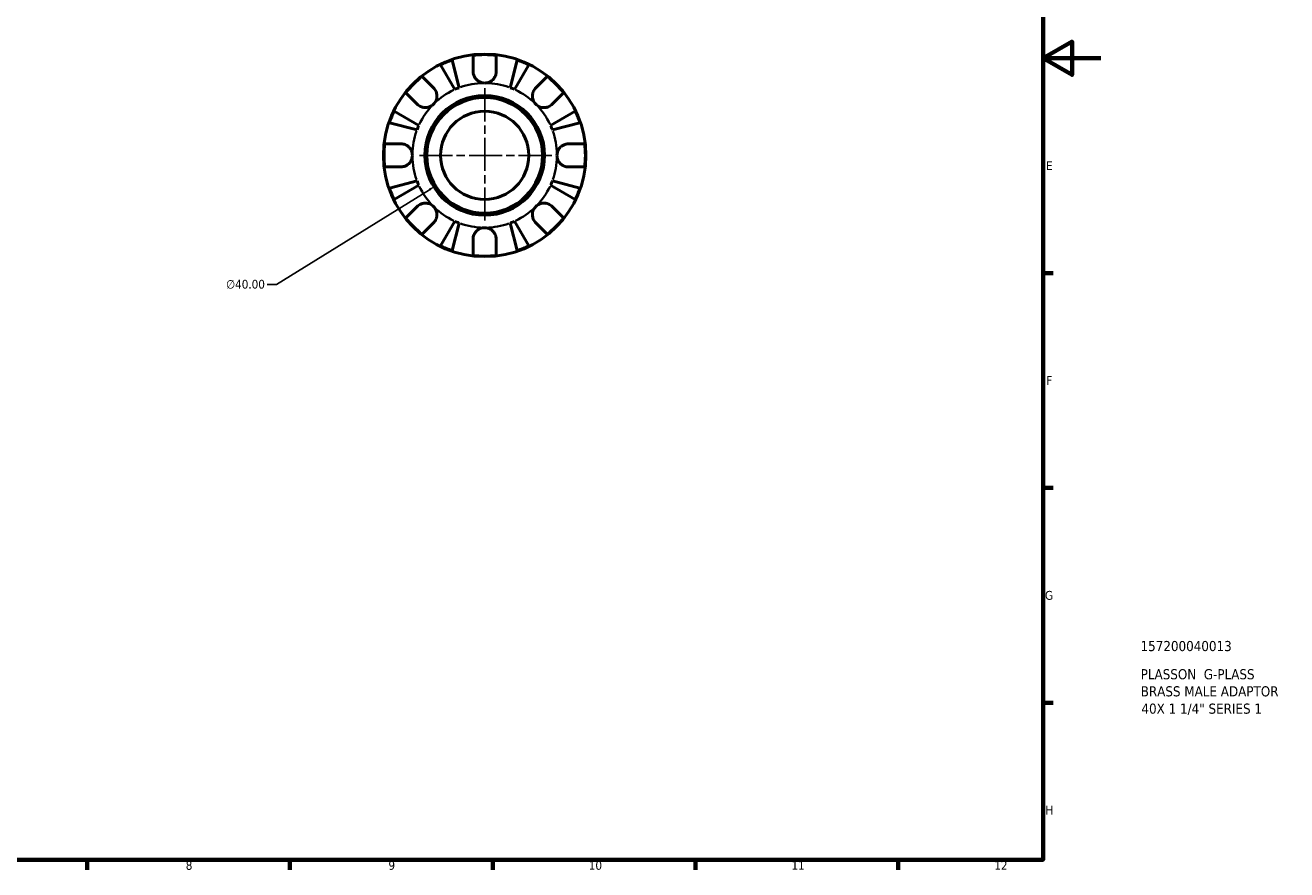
# Model space of a CAD drawing. Header units: millimetres. Extents: x 0 to 905, y 0 to 594.
# Tile 3 of 4: x 469 to 905, y 17 to 308. Entities that reach past the tile are written whole.
import ezdxf

# ---------------------------------------------------------------- set-up
doc = ezdxf.new("R2010")
doc.units = ezdxf.units.MM
doc.linetypes.add('CHAIN', pattern=[0.7087, 0.4724, -0.0591, 0.1181, -0.0591])
for name, color, linetype, lineweight in [('Border (ANSI)', 7, 'Continuous', 70), ('Center Mark (ANSI)', 7, 'Continuous', 25), ('Dimension (ANSI)', 7, 'Continuous', 25), ('Title (ISO)', 7, 'Continuous', 50), ('Visible (ANSI)', 7, 'Continuous', 50), ('Visible Narrow (ANSI)', 7, 'Continuous', 35)]:
    doc.layers.add(name, color=color, linetype=linetype, lineweight=lineweight)
doc.styles.add('Note Text (ANSI)', font='tahoma.ttf')
doc.styles.add('Note Text (ISO)', font='tahoma.ttf')
doc.dimstyles.new('Default - mm (ANSI)', dxfattribs={"dimtxt": 3.048, "dimasz": 2.5, "dimexe": 3.175, "dimexo": 1.6002, "dimgap": 0.8, "dimtad": 0, "dimtoh": 1, "dimrnd": 1e-08, "dimzin": 4, "dimdsep": 46, "dimtxsty": 'Note Text (ANSI)', "dimcen": 0.09, "dimdle": 10, "dimclrd": 256, "dimclre": 256, "dimclrt": 256, "dimadec": 1, "dimazin": 1, "dimtfac": 1, "dimtofl": 0, "dimtmove": 0, "dimatfit": 3, "dimfxl": 1, "dimtolj": 1, "dimtzin": 4, "dimlwd": -1, "dimlwe": -1, "dimarcsym": 0})

# ---------------------------------------------------------------- blocks, each defined once
blk = doc.blocks.new('Borders Default Border')
at = {"layer": 'Border (ANSI)'}
for p, q in [((821, 222.75), (824.45, 222.75)), ((821, 148.5), (824.45, 148.5)), ((821, 74.25), (824.45, 74.25)), ((490.58, 20), (490.58, 16.55)), ((560.67, 20), (560.67, 16.55)), ((630.75, 20), (630.75, 16.55)), ((700.83, 20), (700.83, 16.55)), ((770.92, 20), (770.92, 16.55))]:
    blk.add_line(p, q, dxfattribs=at)
at = {"layer": 'Border (ANSI)', "flags": 128}
for points in [[(20, 20), (20, 574), (821, 574), (821, 20), (20, 20)], [(841, 297), (821, 297), (831, 302.77), (831, 291.23), (821, 297)]]:
    blk.add_lwpolyline(points, dxfattribs=at)
at = {"layer": 'Border (ANSI)', "attachment_point": 7, "style": 'Note Text (ANSI)'}
for s, insert, char_height in [('E', (822.05, 258.35), 3.05), ('F', (822.14, 184.1), 3.05), ('G', (821.66, 109.79), 3.05), ('H', (821.81, 35.6), 3.05), ('8', (524.63, 16.48), 3.05), ('9', (594.7, 16.49), 3.05), ('10', (663.96, 16.49), 3.048), ('11', (734.04, 16.55), 3.048), ('12', (804.13, 16.55), 3.048)]:
    blk.add_mtext(s, dxfattribs=dict(at, insert=insert, char_height=char_height))
blk = doc.blocks.new('Title Blocks ISO')
at = {"layer": 'Title (ISO)', "style": 'Note Text (ISO)'}
for tag, p in [('PART_NUMBER_001', (33.69, 72.11)), ('DESCRIPTION_001', (33.74, 62.38)), ('DESCRIPTION_002', (33.74, 56.47)), ('DESCRIPTION_003', (34, 50.48))]:
    blk.add_attdef(tag, p, '', height=3.5, dxfattribs=at)
blk = doc.blocks.new('*D8')
at = {"layer": 'Defpoints', "color": 0, "transparency": 16777216}
for p in [(644.96, 273.97), (610.97, 252.89)]:
    blk.add_point(p, dxfattribs=at)
at = {"layer": 'Dimension (ANSI)', "transparency": 16777216}
for p, q in [((627.88, 263.43), (628.06, 263.43)), ((627.97, 263.34), (627.97, 263.52)), ((555.98, 218.77), (608.85, 251.57)), ((552.76, 218.77), (555.98, 218.77))]:
    blk.add_line(p, q, dxfattribs=at)
blk.add_solid([(608.63, 251.92), (609.07, 251.21), (610.97, 252.89)], dxfattribs=at)
at = {"layer": 'Dimension (ANSI)', "transparency": 16777216, "insert": (538.57, 220.42), "char_height": 3.048, "attachment_point": 1, "style": 'Note Text (ANSI)'}
blk.add_mtext('\\A1;∅40.00', dxfattribs=at)

msp = doc.modelspace()

# ---------------------------------------------------------------- linework, layer by layer
at = {"layer": 'Center Mark (ANSI)', "linetype": 'CHAIN', "ltscale": 24.192183}
for p, q in [((627.967, 286.602), (627.967, 240.252)), ((651.142, 263.427), (604.792, 263.427))]:
    msp.add_line(p, q, dxfattribs=at)
at = {"layer": 'Visible (ANSI)'}
for p, q in [((623.967, 292.427), (623.967, 297.995)), ((631.967, 297.995), (631.967, 292.427)), ((617.665, 286.206), (612.672, 294.684)), ((616.68, 296.344), (619.144, 286.819)), ((636.79, 286.819), (639.253, 296.344)), ((643.262, 294.684), (638.268, 286.206)), ((606.352, 290.699), (610.289, 286.762)), ((645.644, 286.762), (649.581, 290.699)), ((604.632, 281.105), (600.695, 285.042)), ((655.238, 285.042), (651.301, 281.105)), ((596.71, 278.722), (605.188, 273.729)), ((650.746, 273.729), (659.223, 278.722)), ((604.575, 272.25), (595.05, 274.714)), ((660.883, 274.714), (651.358, 272.25)), ((593.399, 267.427), (598.967, 267.427)), ((656.967, 267.427), (662.534, 267.427)), ((598.967, 259.427), (593.399, 259.427)), ((662.534, 259.427), (656.967, 259.427)), ((595.05, 252.141), (604.575, 254.604)), ((605.188, 253.126), (596.71, 248.132)), ((659.223, 248.132), (650.746, 253.126)), ((651.358, 254.604), (660.883, 252.141)), ((600.695, 241.813), (604.632, 245.75)), ((651.301, 245.75), (655.238, 241.813)), ((610.289, 240.093), (606.352, 236.156)), ((612.672, 232.171), (617.665, 240.648)), ((619.144, 240.036), (616.68, 230.511)), ((639.253, 230.511), (636.79, 240.036)), ((638.268, 240.648), (643.262, 232.171)), ((649.581, 236.156), (645.644, 240.093)), ((623.967, 228.86), (623.967, 234.427)), ((631.967, 234.427), (631.967, 228.86))]:
    msp.add_line(p, q, dxfattribs=at)
for radius in [35, 20.7, 20, 15.241]:
    msp.add_circle((627.967, 263.427), radius, dxfattribs=at)
for radius, start, end in [(34.798, 83.3993, 96.6007), (34.798, 108.92587, 116.07413), (34.798, 63.92587, 71.07413), (34.798, 128.3993, 141.6007), (34.798, 38.3993, 51.6007), (25, 110.66622, 114.33378), (25, 65.66622, 69.33378), (34.798, 153.92587, 161.07413), (34.798, 18.92587, 26.07413), (25, 155.66622, 159.33378), (25, 20.66622, 24.33378), (34.798, 173.3993, 186.6007), (34.798, 353.3993, 6.6007), (25, 200.66622, 204.33378), (25, 335.66622, 339.33378), (34.798, 198.92587, 206.07413), (34.798, 333.92587, 341.07413), (34.798, 218.3993, 231.6007), (25, 245.66622, 249.33378), (25, 290.66622, 294.33378), (34.798, 308.3993, 321.6007), (34.798, 243.92587, 251.07413), (34.798, 288.92587, 296.07413), (34.798, 263.3993, 276.6007)]:
    msp.add_arc((627.967, 263.427), radius, start, end, dxfattribs=at)
for points, knots in [([(627.967, 288.427), (627.591, 288.427), (627.217, 288.48), (626.447, 288.703), (626.06, 288.886), (625.371, 289.357), (625.072, 289.637), (624.603, 290.234), (624.425, 290.536), (624.203, 291.054), (624.135, 291.258), (624.038, 291.652), (624.006, 291.84), (623.973, 292.161), (623.967, 292.295), (623.967, 292.427)], [0, 0, 0, 0, 0.11274969, 0.11274969, 0.24046199, 0.24046199, 0.3630761, 0.3630761, 0.46982648, 0.46982648, 0.53680834, 0.53680834, 0.59738122, 0.59738122, 0.64072731, 0.64072731, 0.64072731, 0.64072731]), ([(631.967, 292.427), (631.967, 292.229), (631.952, 292.028), (631.893, 291.639), (631.851, 291.452), (631.725, 291.036), (631.633, 290.81), (631.321, 290.206), (631.059, 289.851), (630.382, 289.201), (629.965, 288.927), (629.019, 288.532), (628.496, 288.427), (627.967, 288.427)], [-0.64798358, -0.64798358, -0.64798358, -0.64798358, -0.58129223, -0.58129223, -0.51957432, -0.51957432, -0.44316993, -0.44316993, -0.3085364, -0.3085364, -0.15881239, -0.15881239, 0, 0, 0, 0]), ([(610.289, 286.762), (610.377, 286.674), (610.462, 286.581), (610.705, 286.287), (610.851, 286.073), (611.108, 285.598), (611.216, 285.339), (611.41, 284.683), (611.466, 284.282), (611.453, 283.374), (611.351, 282.878), (610.959, 281.923), (610.663, 281.479), (610.289, 281.105)], [-0.64434498, -0.64434498, -0.64434498, -0.64434498, -0.60308586, -0.60308586, -0.52007987, -0.52007987, -0.43273909, -0.43273909, -0.31000661, -0.31000661, -0.15868997, -0.15868997, 0, 0, 0, 0]), ([(645.644, 281.105), (645.435, 281.314), (645.249, 281.546), (644.922, 282.064), (644.786, 282.351), (644.545, 283.062), (644.474, 283.492), (644.472, 284.334), (644.534, 284.737), (644.736, 285.389), (644.846, 285.643), (645.108, 286.113), (645.257, 286.326), (645.494, 286.605), (645.568, 286.685), (645.644, 286.762)], [0, 0, 0, 0, 0.08884908, 0.08884908, 0.18379648, 0.18379648, 0.31419699, 0.31419699, 0.43784665, 0.43784665, 0.52411276, 0.52411276, 0.60765264, 0.60765264, 0.6434969, 0.6434969, 0.6434969, 0.6434969]), ([(610.289, 281.105), (610.08, 280.896), (609.848, 280.71), (609.33, 280.383), (609.043, 280.246), (608.332, 280.006), (607.902, 279.934), (607.06, 279.933), (606.657, 279.994), (606.005, 280.197), (605.751, 280.307), (605.281, 280.569), (605.068, 280.718), (604.789, 280.955), (604.709, 281.029), (604.632, 281.105)], [0, 0, 0, 0, 0.08884908, 0.08884908, 0.18379648, 0.18379648, 0.31419699, 0.31419699, 0.43784665, 0.43784665, 0.52411276, 0.52411276, 0.60765264, 0.60765264, 0.6434969, 0.6434969, 0.6434969, 0.6434969]), ([(651.301, 281.105), (651.213, 281.017), (651.12, 280.932), (650.826, 280.689), (650.612, 280.543), (650.137, 280.286), (649.878, 280.178), (649.223, 279.984), (648.822, 279.928), (647.914, 279.941), (647.417, 280.043), (646.463, 280.435), (646.018, 280.731), (645.644, 281.105)], [-0.64434498, -0.64434498, -0.64434498, -0.64434498, -0.60308586, -0.60308586, -0.52007987, -0.52007987, -0.43273909, -0.43273909, -0.31000661, -0.31000661, -0.15868997, -0.15868997, 0, 0, 0, 0]), ([(598.967, 267.427), (599.113, 267.427), (599.261, 267.419), (599.647, 267.376), (599.884, 267.329), (600.375, 267.181), (600.626, 267.077), (601.224, 266.754), (601.552, 266.507), (602.187, 265.852), (602.466, 265.43), (602.862, 264.479), (602.967, 263.956), (602.967, 263.427)], [-0.64008532, -0.64008532, -0.64008532, -0.64008532, -0.59222185, -0.59222185, -0.51595037, -0.51595037, -0.43235608, -0.43235608, -0.30863031, -0.30863031, -0.15844955, -0.15844955, 0, 0, 0, 0]), ([(652.967, 263.427), (652.967, 263.765), (653.009, 264.101), (653.187, 264.787), (653.328, 265.13), (653.776, 265.895), (654.121, 266.284), (654.796, 266.805), (655.089, 266.975), (655.628, 267.205), (655.865, 267.281), (656.352, 267.388), (656.6, 267.418), (656.885, 267.427), (656.926, 267.427), (656.967, 267.427)], [-2.77804136, -2.77804136, -2.77804136, -2.77804136, -2.67672151, -2.67672151, -2.56558131, -2.56558131, -2.40960112, -2.40960112, -2.30519389, -2.30519389, -2.22617552, -2.22617552, -2.14450488, -2.14450488, -2.1308178, -2.1308178, -2.1308178, -2.1308178]), ([(602.967, 263.427), (602.967, 263.09), (602.924, 262.753), (602.747, 262.068), (602.605, 261.725), (602.157, 260.959), (601.813, 260.571), (601.137, 260.05), (600.844, 259.88), (600.305, 259.65), (600.068, 259.574), (599.581, 259.467), (599.334, 259.437), (599.048, 259.428), (599.007, 259.427), (598.967, 259.427)], [-2.77804136, -2.77804136, -2.77804136, -2.77804136, -2.67672151, -2.67672151, -2.56558131, -2.56558131, -2.40960112, -2.40960112, -2.30519389, -2.30519389, -2.22617552, -2.22617552, -2.14450488, -2.14450488, -2.1308178, -2.1308178, -2.1308178, -2.1308178]), ([(656.967, 259.427), (656.82, 259.427), (656.672, 259.435), (656.287, 259.478), (656.05, 259.526), (655.559, 259.674), (655.308, 259.777), (654.709, 260.1), (654.381, 260.348), (653.746, 261.003), (653.468, 261.425), (653.071, 262.376), (652.967, 262.899), (652.967, 263.427)], [-0.64008532, -0.64008532, -0.64008532, -0.64008532, -0.59222185, -0.59222185, -0.51595037, -0.51595037, -0.43235608, -0.43235608, -0.30863031, -0.30863031, -0.15844955, -0.15844955, 0, 0, 0, 0]), ([(604.632, 245.75), (604.72, 245.838), (604.813, 245.922), (605.107, 246.166), (605.321, 246.311), (605.796, 246.569), (606.055, 246.677), (606.711, 246.871), (607.112, 246.927), (608.02, 246.914), (608.516, 246.812), (609.471, 246.42), (609.915, 246.124), (610.289, 245.75)], [-0.64434498, -0.64434498, -0.64434498, -0.64434498, -0.60308586, -0.60308586, -0.52007987, -0.52007987, -0.43273909, -0.43273909, -0.31000661, -0.31000661, -0.15868997, -0.15868997, 0, 0, 0, 0]), ([(610.289, 245.75), (610.498, 245.54), (610.684, 245.308), (611.011, 244.79), (611.148, 244.504), (611.388, 243.793), (611.46, 243.363), (611.461, 242.521), (611.4, 242.118), (611.197, 241.466), (611.087, 241.212), (610.825, 240.742), (610.676, 240.528), (610.439, 240.249), (610.365, 240.169), (610.289, 240.093)], [0, 0, 0, 0, 0.08884908, 0.08884908, 0.18379648, 0.18379648, 0.31419699, 0.31419699, 0.43784665, 0.43784665, 0.52411276, 0.52411276, 0.60765264, 0.60765264, 0.6434969, 0.6434969, 0.6434969, 0.6434969]), ([(645.644, 240.093), (645.556, 240.181), (645.472, 240.274), (645.228, 240.568), (645.083, 240.782), (644.825, 241.257), (644.717, 241.516), (644.523, 242.171), (644.467, 242.572), (644.48, 243.48), (644.582, 243.977), (644.974, 244.931), (645.27, 245.376), (645.644, 245.75)], [-0.64434498, -0.64434498, -0.64434498, -0.64434498, -0.60308586, -0.60308586, -0.52007987, -0.52007987, -0.43273909, -0.43273909, -0.31000661, -0.31000661, -0.15868997, -0.15868997, 0, 0, 0, 0]), ([(645.644, 245.75), (645.854, 245.959), (646.086, 246.145), (646.604, 246.472), (646.89, 246.608), (647.601, 246.849), (648.031, 246.92), (648.873, 246.922), (649.276, 246.86), (649.928, 246.658), (650.182, 246.548), (650.652, 246.286), (650.866, 246.137), (651.145, 245.9), (651.225, 245.826), (651.301, 245.75)], [0, 0, 0, 0, 0.08884908, 0.08884908, 0.18379648, 0.18379648, 0.31419699, 0.31419699, 0.43784665, 0.43784665, 0.52411276, 0.52411276, 0.60765264, 0.60765264, 0.6434969, 0.6434969, 0.6434969, 0.6434969]), ([(623.967, 234.427), (623.967, 234.574), (623.975, 234.722), (624.018, 235.107), (624.065, 235.344), (624.213, 235.835), (624.317, 236.086), (624.64, 236.685), (624.887, 237.013), (625.542, 237.648), (625.964, 237.926), (626.915, 238.323), (627.438, 238.427), (627.967, 238.427)], [-0.64008532, -0.64008532, -0.64008532, -0.64008532, -0.59222185, -0.59222185, -0.51595037, -0.51595037, -0.43235608, -0.43235608, -0.30863031, -0.30863031, -0.15844955, -0.15844955, 0, 0, 0, 0]), ([(627.967, 238.427), (628.304, 238.427), (628.641, 238.385), (629.326, 238.207), (629.669, 238.066), (630.435, 237.618), (630.823, 237.274), (631.344, 236.598), (631.514, 236.305), (631.744, 235.766), (631.82, 235.529), (631.927, 235.042), (631.957, 234.794), (631.966, 234.509), (631.967, 234.468), (631.967, 234.427)], [-2.77804136, -2.77804136, -2.77804136, -2.77804136, -2.67672151, -2.67672151, -2.56558131, -2.56558131, -2.40960112, -2.40960112, -2.30519389, -2.30519389, -2.22617552, -2.22617552, -2.14450488, -2.14450488, -2.1308178, -2.1308178, -2.1308178, -2.1308178])]:
    msp.add_open_spline(points, degree=3, knots=knots, dxfattribs=at)
at = {"layer": 'Visible Narrow (ANSI)'}
for start, end in [(91.03331, 109.63291), (70.36709, 88.96669), (115.36709, 133.96669), (46.03331, 64.63291), (136.03331, 154.63291), (25.36709, 43.96669), (160.36709, 178.96669), (1.03331, 19.63291), (181.03331, 199.63291), (340.36709, 358.96669), (205.36709, 223.96669), (316.03331, 334.63291), (226.03331, 244.63291), (295.36709, 313.96669), (250.36709, 268.96669), (271.03331, 289.63291)]:
    msp.add_arc((627.967, 263.427), 25, start, end, dxfattribs=at)

# ---------------------------------------------------------------- block references
msp.add_blockref('Borders Default Border', (0, 0))
msp.add_blockref('Title Blocks ISO', (821, 20)).add_auto_attribs({'PART_NUMBER_001': '157200040013', 'DESCRIPTION_001': 'PLASSON  G-PLASS', 'DESCRIPTION_002': 'BRASS MALE ADAPTOR', 'DESCRIPTION_003': '40X 1 1/4" SERIES 1'})

# ---------------------------------------------------------------- dimensions: what is measured, and where the dimension line sits
at = {"layer": 'Dimension (ANSI)'}
dim = msp.add_diameter_dim_2p(p1=(644.963, 273.97), p2=(610.971, 252.885), dimstyle='Default - mm (ANSI)', override={"dimgap": 0.8, "dimtih": 1, "dimdec": 2, "dimlfac": 1, "dimtol": 0, "dimlim": 0, "dimtp": 0, "dimtm": 0, "dimtdec": 2}, dxfattribs=at)
dim.commit()
dim.dimension.update_dxf_attribs({"geometry": '*D8', "text_midpoint": (545.262, 218.774), "dimtype": 163})

doc.saveas('drawing.dxf')
